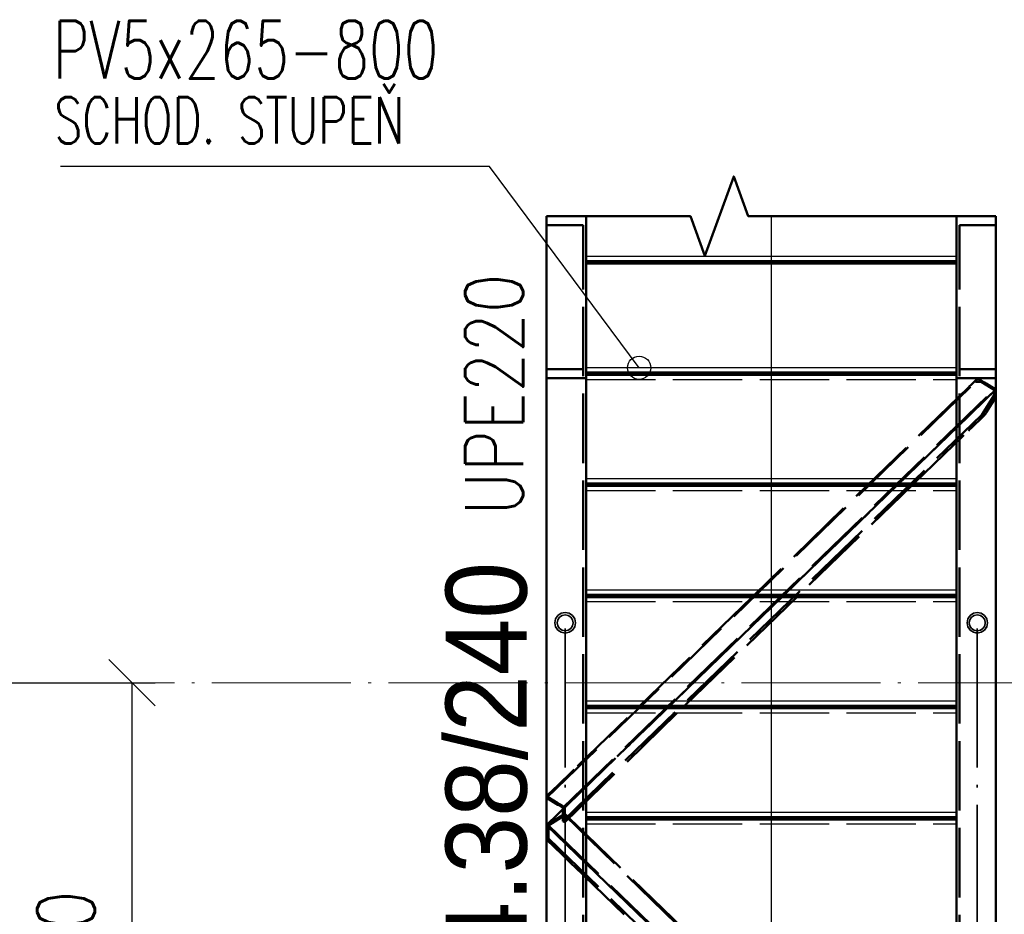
# Paper-space layout 'Layout1' of a CAD drawing. Extents: x -2 to 1033, y -36 to 596.
# Tile 12 of 69: x 75 to 117, y 414 to 453. Entities that reach past the tile are written whole.
import ezdxf

# ---------------------------------------------------------------- set-up
doc = ezdxf.new("R2010")
doc.units = 0
for name, pattern in [('ACAD_ISO02W100', [15, 12, -3]), ('ACAD_ISO04W100', [30.5, 24, -3, 0.5, -3]), ('HP_01_CER_B', [8, 5, -1, 1, -1])]:
    doc.linetypes.add(name, pattern=pattern)
doc.layers.get('0').update_dxf_attribs({"linetype": 'CONTINUOUS'})
doc.layers.get('DEFPOINTS').update_dxf_attribs({"color": 132, "linetype": 'CONTINUOUS'})
for name, color, linetype, lineweight in [('SS_1.ET-HALA_TaO-RASTR', 7, 'HP_01_CER_B', 13), ('SS_2.ET-HALA_TaO-SCHODISTE', 180, 'CONTINUOUS', 50), ('SS_2.ET-HALA_TaO-SCHODISTE-PLECH', 70, 'CONTINUOUS', 25), ('SS_2.ET-HALA_TaO-SCHODISTE-PLECH-VYZTUHA', 120, 'CONTINUOUS', 50), ('SS_2.ET-HALA_TaO-SCHODISTE-ZABRADLI', 31, 'CONTINUOUS', 35), ('SS_2.ET-HALA_TaO-SCHODISTE-ZTUZENI', 234, 'CONTINUOUS', 50), ('SS_KOTY', 3, 'CONTINUOUS', 25), ('SS_POPIS_PROFILU', 13, 'CONTINUOUS', 25), ('SS_TEXT35', 2, 'CONTINUOUS', 35)]:
    doc.layers.add(name, color=color, linetype=linetype, lineweight=lineweight)
doc.styles.add('ARIAL', font='arial.ttf')
doc.styles.add('ROMANS', font='romans.shx', dxfattribs={"width": 0.8})
doc.styles.add('romans.shx', font='romans.shx', dxfattribs={"height": 5})
doc.dimstyles.new('A-1_(2.5)_50AS', dxfattribs={"dimtxt": 2.5, "dimasz": 2, "dimexe": 1, "dimexo": 2, "dimgap": 0, "dimtad": 0, "dimdec": 1, "dimlfac": 50, "dimrnd": 1, "dimtxsty": 'ROMANS', "dimblk1": 'OBLIQUE', "dimblk2": 'OBLIQUE', "dimsah": 1, "dimcen": 2, "dimclrd": 256, "dimclre": 256, "dimclrt": 256, "dimadec": 1, "dimazin": 2, "dimtfac": 0.714286, "dimtdec": 1, "dimtmove": 0, "dimatfit": 3, "dimldrblk": 'OPEN', "dimfxl": 1, "dimtvp": 1.142857, "dimtfill": 1, "dimtolj": 1, "dimlwd": -1, "dimlwe": -1, "dimarcsym": 0})

# ---------------------------------------------------------------- blocks, each defined once
blk = doc.blocks.new('*U9')
at = {"color": 0, "linetype": 'ByBlock', "ltscale": 0.2}
blk.add_lwpolyline([(0, 0), (0, 29.963), (-2.121, 27.841), (0, 29.963), (2.121, 27.841)], dxfattribs=at)
blk = doc.blocks.new('_Oblique')
at = {"color": 0, "linetype": 'ByBlock', "lineweight": -2}
blk.add_line((-0.5, -0.5), (0.5, 0.5), dxfattribs=at)
blk = doc.blocks.new('*D25')
at = {"layer": 'DEFPOINTS', "color": 0, "transparency": 16777216}
for p in [(72.507, 424.162), (79.703, 424.162), (99.307, 399.362)]:
    blk.add_point(p, dxfattribs=at)
at = {"layer": 'SS_KOTY', "transparency": 16777216}
for p, q in [((74.507, 424.162), (80.703, 424.162)), ((79.703, 399.362), (79.703, 424.162)), ((97.307, 399.362), (78.703, 399.362))]:
    blk.add_line(p, q, dxfattribs=at)
at = {"layer": 'SS_KOTY', "transparency": 16777216, "xscale": 2, "yscale": 2, "zscale": 2}
for p, rotation in [((79.703, 424.162), 90), ((79.703, 399.362), 270)]:
    blk.add_blockref('_Oblique', p, dxfattribs=dict(at, rotation=rotation))
at = {"layer": 'SS_KOTY', "transparency": 16777216, "insert": (76.846, 411.762), "char_height": 2.5, "attachment_point": 5, "rotation": 90, "style": 'ROMANS', "bg_fill": 3, "box_fill_scale": 1.1, "bg_fill_color": 256, "bg_fill_true_color": 13158600, "bg_fill_transparency": 0}
blk.add_mtext('\\A1;1240', dxfattribs=at)
blk = doc.blocks.new('_OPEN')
at = {"color": 0, "linetype": 'ByBlock'}
for p, q in [((-1, 0.167), (0, 0)), ((0, 0), (-1, -0.167)), ((0, 0), (-1, 0))]:
    blk.add_line(p, q, dxfattribs=at)

psp = doc.layouts.get("Layout1")

# ---------------------------------------------------------------- linework, layer by layer
at = {"layer": 'SS_2.ET-HALA_TaO-SCHODISTE', "color": 1, "linetype": 'Continuous', "ltscale": 0.25}
for p, q in [((97.9617, 444.3062), (97.6067, 444.3062)), ((99.3067, 444.3062), (98.8517, 444.3062)), ((115.7617, 444.3062), (115.3067, 444.3062)), ((115.3067, 444.3062), (115.3067, 399.9795)), ((117.0067, 444.3062), (116.6517, 444.3062)), ((117.0067, 399.9795), (117.0067, 444.3062))]:
    psp.add_line(p, q, dxfattribs=at)
at = {"layer": 'SS_2.ET-HALA_TaO-SCHODISTE', "color": 3, "linetype": 'ACAD_ISO02W100', "ltscale": 0.25}
for p, q in [((98.8517, 444.3062), (97.9617, 444.3062)), ((116.6517, 444.3062), (115.7617, 444.3062)), ((99.1767, 443.9249), (97.6067, 443.9249)), ((117.0067, 443.9249), (115.4367, 443.9249)), ((115.4367, 399.8945), (115.4367, 443.9249)), ((99.1767, 437.6965), (97.6067, 437.6965)), ((117.0067, 437.6965), (115.4367, 437.6965)), ((99.3067, 437.3151), (97.6067, 437.3151)), ((117.0067, 437.3151), (115.3067, 437.3151))]:
    psp.add_line(p, q, dxfattribs=at)
at = {"layer": 'SS_2.ET-HALA_TaO-SCHODISTE', "color": 7, "linetype": 'ACAD_ISO04W100', "ltscale": 0.25}
psp.add_line((115.3067, 444.3062), (115.3067, 399.8561), dxfattribs=at)
at = {"layer": 'SS_2.ET-HALA_TaO-SCHODISTE', "color": 5, "ltscale": 0.25}
psp.add_lwpolyline([(97.6067, 444.3062), (103.8134, 444.3062), (104.4384, 442.589), (105.6884, 446.0234), (106.3134, 444.3062), (117.0067, 444.3062)], dxfattribs=at)
at = {"layer": 'SS_2.ET-HALA_TaO-SCHODISTE-PLECH', "color": 1, "linetype": 'Continuous', "ltscale": 0.25}
for p, q in [((115.3067, 442.5622), (99.3067, 442.5622)), ((115.3067, 437.7622), (99.3067, 437.7622)), ((115.3067, 432.9622), (99.3067, 432.9622)), ((115.3067, 428.1622), (99.3067, 428.1622))]:
    psp.add_line(p, q, dxfattribs=at)
at = {"layer": 'SS_2.ET-HALA_TaO-SCHODISTE-PLECH', "color": 3, "linetype": 'ACAD_ISO02W100', "ltscale": 0.25}
for p, q in [((99.3067, 437.2622), (115.3067, 437.2622)), ((99.3067, 432.4622), (115.3067, 432.4622)), ((99.3067, 427.6622), (115.3067, 427.6622))]:
    psp.add_line(p, q, dxfattribs=at)
at = {"layer": 'SS_2.ET-HALA_TaO-SCHODISTE-PLECH-VYZTUHA', "color": 3, "linetype": 'Continuous', "ltscale": 0.25}
for p, q in [((115.3067, 442.3622), (99.3067, 442.3622)), ((99.3067, 442.2622), (115.3067, 442.2622)), ((115.3067, 437.5622), (99.3067, 437.5622)), ((99.3067, 437.4622), (115.3067, 437.4622)), ((115.3067, 432.7622), (99.3067, 432.7622)), ((99.3067, 432.6622), (115.3067, 432.6622)), ((115.3067, 427.9622), (99.3067, 427.9622)), ((99.3067, 427.8622), (115.3067, 427.8622)), ((115.3067, 418.2622), (115.3067, 418.3622)), ((115.3067, 418.2927), (115.3067, 418.3583))]:
    psp.add_line(p, q, dxfattribs=at)
at = {"layer": 'SS_2.ET-HALA_TaO-SCHODISTE-ZABRADLI', "color": 3, "linetype": 'ACAD_ISO02W100', "ltscale": 0.25}
for p, q in [((97.9956, 426.9215), (98.092, 427.0659)), ((98.0197, 426.9576), (97.9956, 426.9215)), ((98.0879, 426.8833), (98.1627, 426.9952)), ((98.2364, 427.1624), (98.092, 427.0659)), ((98.1627, 426.9952), (98.2747, 427.07)), ((98.4067, 427.1962), (98.2364, 427.1624)), ((98.2747, 427.07), (98.4067, 427.0962)), ((98.577, 427.1624), (98.4067, 427.1962)), ((98.4067, 427.0962), (98.5387, 427.07)), ((98.5387, 427.07), (98.6506, 426.9952)), ((98.7213, 427.0659), (98.577, 427.1624)), ((98.6506, 426.9952), (98.7254, 426.8833)), ((98.7937, 426.9576), (98.7213, 427.0659)), ((98.7213, 427.0659), (98.8178, 426.9215)), ((115.7956, 426.9215), (115.892, 427.0659)), ((115.8197, 426.9576), (115.7956, 426.9215)), ((115.892, 427.0659), (115.8197, 426.9576)), ((115.8879, 426.8832), (115.9627, 426.9952)), ((116.0364, 427.1623), (115.892, 427.0659)), ((115.9627, 426.9952), (116.0747, 427.07)), ((116.2067, 427.1962), (116.0364, 427.1623)), ((116.0747, 427.07), (116.2067, 427.0962)), ((116.377, 427.1623), (116.2067, 427.1962)), ((116.2067, 427.0962), (116.3387, 427.07)), ((116.3387, 427.07), (116.4506, 426.9952)), ((116.5213, 427.0659), (116.377, 427.1623)), ((116.4506, 426.9952), (116.5254, 426.8832)), ((116.5213, 427.0659), (116.6178, 426.9215)), ((116.6178, 426.9215), (116.5937, 426.9576)), ((97.9956, 426.9215), (97.9617, 426.7512)), ((97.9617, 426.7512), (97.9956, 426.5809)), ((98.092, 426.4366), (97.9956, 426.5809)), ((97.9956, 426.5809), (98.0197, 426.5448)), ((98.0197, 426.5448), (98.092, 426.4366)), ((98.0617, 426.7512), (98.0879, 426.8833)), ((98.0879, 426.6192), (98.0617, 426.7512)), ((98.1627, 426.5073), (98.0879, 426.6192)), ((98.7254, 426.6192), (98.6506, 426.5073)), ((98.8178, 426.5809), (98.7213, 426.4366)), ((98.7254, 426.8833), (98.7517, 426.7512)), ((98.7517, 426.7512), (98.7254, 426.6192)), ((98.7937, 426.5448), (98.8178, 426.5809)), ((98.8178, 426.9215), (98.8517, 426.7512)), ((98.8517, 426.7512), (98.8178, 426.5809)), ((115.7956, 426.9215), (115.7617, 426.7512)), ((115.7617, 426.7512), (115.7956, 426.9215)), ((115.7617, 426.7512), (115.7956, 426.5809)), ((115.7956, 426.5809), (115.7617, 426.7512)), ((115.892, 426.4366), (115.7956, 426.5809)), ((115.7956, 426.5809), (115.8197, 426.5448)), ((115.8197, 426.5448), (115.892, 426.4366)), ((115.8617, 426.7512), (115.8879, 426.8832)), ((115.8879, 426.6192), (115.8617, 426.7512)), ((115.9627, 426.5073), (115.8879, 426.6192)), ((116.5254, 426.6192), (116.4506, 426.5073)), ((116.6178, 426.5809), (116.5213, 426.4366)), ((116.5213, 426.4366), (116.5937, 426.5448)), ((116.5254, 426.8832), (116.5517, 426.7512)), ((116.5517, 426.7512), (116.5254, 426.6192)), ((116.5937, 426.5448), (116.6178, 426.5809)), ((116.6178, 426.9215), (116.6517, 426.7512)), ((116.6517, 426.7512), (116.6178, 426.5809)), ((98.092, 426.4366), (98.2364, 426.3401)), ((98.2747, 426.4325), (98.1627, 426.5073)), ((98.2364, 426.3401), (98.4067, 426.3062)), ((98.4067, 426.4062), (98.2747, 426.4325)), ((98.5387, 426.4325), (98.4067, 426.4062)), ((98.4067, 426.3062), (98.577, 426.3401)), ((98.6506, 426.5073), (98.5387, 426.4325)), ((98.577, 426.3401), (98.7213, 426.4366)), ((115.892, 426.4366), (116.0364, 426.3401)), ((116.0747, 426.4325), (115.9627, 426.5073)), ((116.0364, 426.3401), (116.2067, 426.3062)), ((116.2067, 426.4062), (116.0747, 426.4325)), ((116.3387, 426.4325), (116.2067, 426.4062)), ((116.2067, 426.3062), (116.377, 426.3401)), ((116.4506, 426.5073), (116.3387, 426.4325)), ((116.377, 426.3401), (116.5213, 426.4366))]:
    psp.add_line(p, q, dxfattribs=at)
at = {"layer": 'SS_2.ET-HALA_TaO-SCHODISTE-ZABRADLI', "color": 7, "linetype": 'ACAD_ISO04W100', "ltscale": 0.25}
psp.add_line((116.2067, 426.5076), (116.2067, 403.9852), dxfattribs=at)
at = {"layer": 'SS_2.ET-HALA_TaO-SCHODISTE-ZTUZENI', "color": 3, "linetype": 'ACAD_ISO02W100', "ltscale": 0.25}
for p, q in [((116.2264, 437.3073), (115.9267, 437.0167)), ((116.1355, 437.1562), (116.2264, 437.3022)), ((116.4867, 437.1452), (116.2264, 437.3073)), ((116.2264, 437.3022), (116.2264, 437.3073)), ((116.2264, 437.3022), (116.3679, 437.1562)), ((115.8197, 436.913), (106.5861, 427.9622)), ((115.8867, 436.9779), (115.8197, 436.913)), ((115.9267, 437.0167), (115.8867, 436.9779)), ((116.3679, 437.1562), (116.1355, 437.1562)), ((116.3679, 437.1562), (116.9287, 436.8069)), ((116.5267, 437.1203), (116.4867, 437.1452)), ((116.5937, 437.0785), (116.5267, 437.1203)), ((117.0067, 436.8212), (116.5937, 437.0785)), ((117.0067, 436.8212), (116.6517, 436.4771)), ((116.9287, 436.8069), (116.9287, 436.5778)), ((116.4867, 436.3172), (115.9267, 435.7743)), ((116.3982, 435.7262), (116.9287, 436.5778)), ((116.5267, 436.3559), (116.4867, 436.3172)), ((116.6517, 436.4771), (116.5267, 436.3559)), ((116.5937, 435.8343), (117.0067, 436.4973)), ((116.9287, 436.5778), (117.0067, 436.4973)), ((115.8197, 435.6706), (112.8194, 432.7622)), ((115.8867, 435.7355), (115.8197, 435.6706)), ((115.9267, 435.7743), (115.8867, 435.7355)), ((115.9267, 435.1449), (116.4867, 435.6878)), ((116.5264, 435.7262), (116.3982, 435.7262)), ((116.4867, 435.6878), (116.5264, 435.7262)), ((116.5264, 435.7262), (116.5267, 435.7268)), ((116.5267, 435.7268), (116.5937, 435.8343)), ((113.4686, 432.7622), (115.8197, 435.0412)), ((115.8197, 435.0412), (115.8867, 435.1062)), ((115.8867, 435.1062), (115.9267, 435.1449)), ((103.5654, 423.1622), (113.3655, 432.6622)), ((112.7162, 432.6622), (107.8677, 427.9622)), ((112.8194, 432.7622), (112.7162, 432.6622)), ((113.3655, 432.6622), (113.4686, 432.7622)), ((107.7646, 427.8622), (102.9161, 423.1622)), ((106.5861, 427.9622), (106.4829, 427.8622)), ((107.8677, 427.9622), (107.7646, 427.8622)), ((102.9161, 423.1622), (102.8129, 423.0622)), ((103.4622, 423.0622), (103.5654, 423.1622))]:
    psp.add_line(p, q, dxfattribs=at)
at = {"layer": 'SS_POPIS_PROFILU', "color": 13}
psp.add_lwpolyline([(101.6015, 437.7622), (95.1429, 446.4476), (76.6096, 446.4476)], dxfattribs=at)
at = {"layer": 'SS_POPIS_PROFILU', "color": 0, "linetype": 'ByBlock', "lineweight": -2}
psp.add_circle((101.6015, 437.7622), 0.5, dxfattribs=at)

# ---------------------------------------------------------------- block references
at = {"layer": 'SS_2.ET-HALA_TaO-SCHODISTE-PLECH', "color": 7, "ltscale": 0.25, "xscale": 1.5, "yscale": 1.5, "zscale": 1.5, "rotation": 180}
psp.add_blockref('*U9', (107.3067, 444.3062), dxfattribs=at)

# ---------------------------------------------------------------- texts
at = {"layer": 'SS_POPIS_PROFILU', "color": 13, "style": 'romans.shx', "width": 0.7}
for s, height, p in [('PV5x265-800', 2.5, (76.2796, 450.2476)), ('SCHOD. STUPEŇ ', 2, (76.3456, 447.4476))]:
    psp.add_text(s, height=height, dxfattribs=at).set_placement(p)
at = {"layer": 'SS_POPIS_PROFILU', "color": 13, "style": 'romans.shx', "width": 0.8}
psp.add_text('UPE220', height=2.5, rotation=90, dxfattribs=at).set_placement((96.5857, 431.3788))

# ---------------------------------------------------------------- dimensions: what is measured, and where the dimension line sits
at = {"layer": 'SS_KOTY'}
dim = psp.add_linear_dim(base=(79.7031, 424.1622), p1=(99.3067, 399.3622), p2=(72.5067, 424.1622), angle=90, dimstyle='A-1_(2.5)_50AS', override={"dimtmove": 1}, dxfattribs=at)
dim.commit()
dim.dimension.update_dxf_attribs({"geometry": '*D25', "text_midpoint": (76.846, 411.7622)})

# ---------------------------------------------------------------- next in the draw order: linework, layer by layer
at = {"layer": 'SS_1.ET-HALA_TaO-RASTR', "linetype": 'ACAD_ISO04W100', "ltscale": 0.25}
psp.add_line((29.7772, 424.1622), (477.0728, 424.1621), dxfattribs=at)
at = {"layer": 'SS_2.ET-HALA_TaO-SCHODISTE', "color": 1, "linetype": 'Continuous', "ltscale": 0.25}
for p, q in [((97.6067, 444.3062), (97.6067, 399.9795)), ((99.3067, 399.9795), (99.3067, 444.3062))]:
    psp.add_line(p, q, dxfattribs=at)
at = {"layer": 'SS_2.ET-HALA_TaO-SCHODISTE', "color": 7, "linetype": 'ACAD_ISO04W100', "ltscale": 0.25}
psp.add_line((99.3067, 444.3062), (99.3067, 399.8561), dxfattribs=at)
at = {"layer": 'SS_2.ET-HALA_TaO-SCHODISTE', "color": 3, "linetype": 'ACAD_ISO02W100', "ltscale": 0.25}
psp.add_line((99.1767, 399.8945), (99.1767, 443.9249), dxfattribs=at)
at = {"layer": 'SS_2.ET-HALA_TaO-SCHODISTE-PLECH', "color": 1, "linetype": 'Continuous', "ltscale": 0.25}
for p, q in [((115.3067, 423.3622), (99.3067, 423.3622)), ((115.3067, 418.5622), (99.3067, 418.5622))]:
    psp.add_line(p, q, dxfattribs=at)
at = {"layer": 'SS_2.ET-HALA_TaO-SCHODISTE-PLECH', "color": 3, "linetype": 'ACAD_ISO02W100', "ltscale": 0.25}
for p, q in [((99.3067, 422.8622), (115.3067, 422.8622)), ((99.3067, 418.0622), (115.3067, 418.0622))]:
    psp.add_line(p, q, dxfattribs=at)
at = {"layer": 'SS_2.ET-HALA_TaO-SCHODISTE-PLECH-VYZTUHA', "color": 3, "linetype": 'Continuous', "ltscale": 0.25}
for p, q in [((115.3067, 423.1622), (99.3067, 423.1622)), ((99.3067, 423.0622), (115.3067, 423.0622)), ((115.3067, 418.3622), (99.3067, 418.3622)), ((99.3067, 418.2622), (115.3067, 418.2622))]:
    psp.add_line(p, q, dxfattribs=at)
at = {"layer": 'SS_2.ET-HALA_TaO-SCHODISTE-ZABRADLI', "color": 7, "linetype": 'ACAD_ISO04W100', "ltscale": 0.25}
psp.add_line((98.4067, 426.5076), (98.4067, 403.9852), dxfattribs=at)
at = {"layer": 'SS_2.ET-HALA_TaO-SCHODISTE-ZTUZENI', "color": 3, "linetype": 'ACAD_ISO02W100', "ltscale": 0.25}
for p, q in [((97.6067, 419.1948), (116.1355, 437.1562)), ((98.3089, 418.7574), (116.9287, 436.8069)), ((98.3089, 418.1909), (116.3982, 435.7262)), ((106.4829, 427.8622), (98.7937, 420.4084)), ((98.3869, 418.1423), (103.4622, 423.0622)), ((102.8129, 423.0622), (98.8517, 419.2222)), ((98.7267, 420.3434), (98.0867, 419.723)), ((98.7937, 420.4084), (98.7267, 420.3434)), ((97.9617, 419.6019), (97.6067, 419.2578)), ((98.0197, 419.6581), (97.9617, 419.6019)), ((98.0867, 419.723), (98.0197, 419.6581)), ((97.6067, 419.2578), (98.0197, 419.0005)), ((97.6067, 419.1948), (98.0197, 418.9375)), ((98.0197, 419.0005), (98.0867, 418.9587)), ((98.0197, 418.9375), (98.0867, 418.8958)), ((98.0867, 418.9587), (98.1267, 418.9338)), ((98.0867, 418.8958), (98.1267, 418.8709)), ((98.1267, 418.9338), (98.3869, 418.7717)), ((98.6867, 419.0623), (98.3869, 418.7717)), ((98.7267, 419.101), (98.6867, 419.0623)), ((98.7937, 419.166), (98.7267, 419.101)), ((98.8517, 419.2222), (98.7937, 419.166)), ((98.3869, 418.5014), (97.6067, 418.0153)), ((98.1267, 418.8709), (98.3089, 418.7574)), ((98.3089, 418.7574), (98.3089, 418.1909)), ((98.3869, 418.7717), (98.3869, 418.5014)), ((98.6867, 418.2108), (98.3869, 418.5014)), ((98.3869, 418.5014), (98.3869, 418.4385)), ((98.3869, 418.4385), (97.6847, 418.001)), ((98.3089, 418.1909), (98.3869, 418.1423)), ((98.3869, 418.4385), (98.3869, 418.1423)), ((98.3869, 418.4385), (117.0067, 400.3889)), ((98.7267, 418.172), (98.6867, 418.2108)), ((98.7937, 418.1071), (98.7267, 418.172)), ((98.8517, 418.0509), (98.7937, 418.1071)), ((99.1767, 417.7358), (98.8517, 418.0509)), ((97.9617, 417.6712), (97.6067, 418.0153)), ((97.6847, 418.001), (116.3045, 399.9515)), ((97.6847, 418.001), (97.6847, 417.4346)), ((98.0197, 417.615), (97.9617, 417.6712)), ((98.1267, 417.5113), (98.0197, 417.615)), ((99.3067, 417.6098), (99.1767, 417.7358)), ((103.4822, 413.5622), (99.3067, 417.6098)), ((97.6847, 417.4346), (97.6067, 417.386)), ((97.6067, 417.386), (97.9617, 417.0418)), ((97.6847, 417.4346), (116.3045, 399.385)), ((98.6867, 416.9684), (98.1267, 417.5113)), ((97.9617, 417.0418), (98.0197, 416.9856)), ((98.0197, 416.9856), (98.0867, 416.9207)), ((98.0867, 416.9207), (98.1267, 416.8819)), ((98.1267, 416.8819), (98.6867, 416.339)), ((98.7267, 416.9296), (98.6867, 416.9684)), ((98.7937, 416.8647), (98.7267, 416.9296)), ((99.1767, 416.4934), (98.7937, 416.8647)), ((98.6867, 416.339), (98.7267, 416.3003)), ((99.3067, 416.3674), (99.1767, 416.4934)), ((102.2005, 413.5622), (99.3067, 416.3674)), ((98.7267, 416.3003), (98.7937, 416.2353)), ((98.7937, 416.2353), (101.5513, 413.5622))]:
    psp.add_line(p, q, dxfattribs=at)
at = {"layer": 'SS_2.ET-HALA_TaO-SCHODISTE-ZTUZENI', "color": 7, "linetype": 'ACAD_ISO04W100', "ltscale": 0.25}
for p, q in [((117.0067, 436.8212), (97.6067, 418.0153)), ((97.6067, 418.0153), (117.0067, 399.2094))]:
    psp.add_line(p, q, dxfattribs=at)

# ---------------------------------------------------------------- next in the draw order: texts
at = {"layer": 'SS_TEXT35', "color": 2, "style": 'ARIAL', "width": 0.9}
psp.add_text('16x194.38/240', height=3.5, rotation=90, dxfattribs=at).set_placement((96.7442, 400.2629))

doc.saveas('drawing.dxf')
